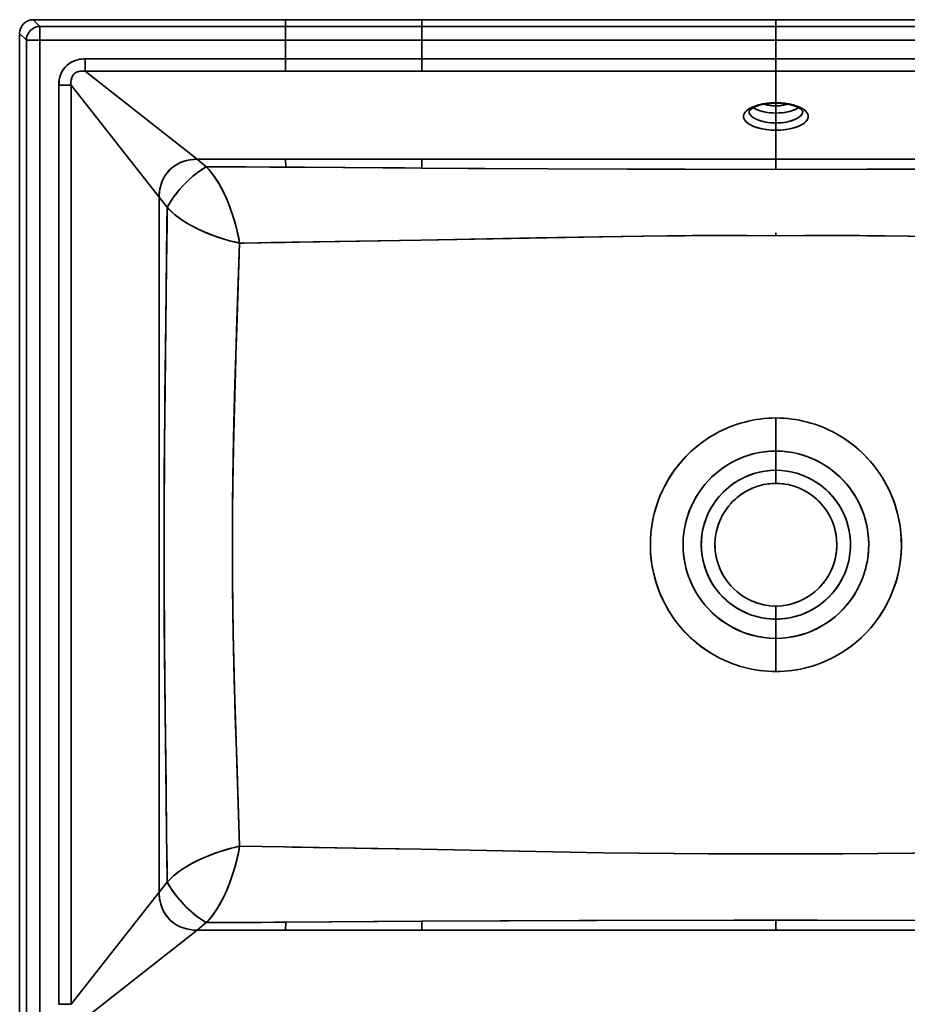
# Model space of a CAD drawing. Extents: x 317 to 1914, y 39 to 1273.
# Tile 2 of 5: x 317 to 643, y 252 to 613. Entities that reach past the tile are written whole.
import ezdxf

# ---------------------------------------------------------------- set-up
doc = ezdxf.new("R2010")
doc.units = 0

msp = doc.modelspace()

# ---------------------------------------------------------------- linework, layer by layer
at = {"color": 7, "lineweight": 35, "ltscale": 0.086727}
for p, q in [((324.4, 610.58), (321.94, 613.03)), ((324.4, 610.58), (321.94, 613.03)), ((316.94, 608.03), (319.4, 605.58)), ((316.94, 608.03), (319.4, 605.58))]:
    msp.add_line(p, q, dxfattribs=at)
at = {"color": 7, "lineweight": 35}
for p, q in [((321.94, 613.03), (414.5, 613.03)), ((414.5, 613.03), (321.94, 613.03)), ((414.5, 610.58), (324.4, 610.58)), ((414.5, 610.58), (324.4, 610.58)), ((414.5, 613.03), (464.5, 613.03)), ((414.5, 613.03), (464.5, 613.03)), ((464.5, 610.58), (414.5, 610.58)), ((464.5, 610.58), (414.5, 610.58)), ((464.5, 613.03), (594.5, 613.03)), ((594.5, 613.03), (464.5, 613.03)), ((594.5, 610.58), (464.5, 610.58)), ((594.5, 610.58), (464.5, 610.58)), ((594.5, 613.03), (724.5, 613.03)), ((724.5, 613.03), (594.5, 613.03)), ((594.5, 610.58), (724.5, 610.58)), ((724.5, 610.58), (594.5, 610.58)), ((316.94, 232.92), (316.94, 608.03)), ((316.94, 608.03), (316.94, 232.92)), ((319.4, 605.58), (319.4, 235.37)), ((319.4, 605.58), (319.4, 235.37)), ((324.4, 235.37), (324.4, 605.58)), ((324.4, 605.58), (414.5, 605.58)), ((324.4, 235.37), (324.4, 605.58)), ((324.4, 605.58), (414.5, 605.58)), ((464.5, 605.58), (414.5, 605.58)), ((414.5, 605.58), (464.5, 605.58)), ((464.5, 605.58), (594.5, 605.58)), ((464.5, 605.58), (594.5, 605.58)), ((594.5, 605.58), (724.5, 605.58)), ((724.5, 605.58), (594.5, 605.58)), ((340.93, 598.67), (414.5, 598.67)), ((414.5, 598.67), (340.93, 598.67)), ((414.5, 598.67), (464.5, 598.67)), ((414.5, 598.67), (464.5, 598.67)), ((464.5, 598.67), (594.5, 598.67)), ((594.5, 598.67), (464.5, 598.67)), ((724.5, 598.67), (594.5, 598.67)), ((594.5, 598.67), (724.5, 598.67)), ((414.5, 594.14), (340.93, 594.14)), ((382.07, 561.84), (340.93, 594.14)), ((340.93, 594.14), (414.5, 594.14)), ((340.93, 594.14), (382.07, 561.84)), ((464.5, 594.14), (414.5, 594.14)), ((414.5, 594.14), (464.5, 594.14)), ((594.5, 594.14), (464.5, 594.14)), ((464.5, 594.14), (594.5, 594.14)), ((594.5, 594.14), (724.5, 594.14)), ((724.5, 594.14), (594.5, 594.14)), ((331.31, 251.91), (331.31, 589.04)), ((331.31, 589.04), (331.31, 251.91)), ((335.84, 251.91), (335.84, 589.04)), ((335.84, 589.04), (368.13, 547.9)), ((335.84, 589.04), (335.84, 251.91)), ((368.13, 547.9), (335.84, 589.04)), ((414.5, 561.84), (382.07, 561.84)), ((382.07, 561.84), (414.5, 561.84)), ((464.5, 561.84), (414.5, 561.84)), ((414.5, 561.84), (464.5, 561.84)), ((594.5, 561.84), (464.5, 561.84)), ((464.5, 561.84), (594.5, 561.84)), ((594.5, 561.84), (724.5, 561.84)), ((724.5, 561.84), (594.5, 561.84)), ((368.13, 293.05), (368.13, 547.9)), ((368.13, 547.9), (368.13, 293.05)), ((368.13, 293.05), (335.84, 251.91)), ((335.84, 251.91), (368.13, 293.05)), ((382.07, 279.11), (340.93, 246.82)), ((340.93, 246.82), (382.07, 279.11)), ((414.5, 279.11), (382.07, 279.11)), ((382.07, 279.11), (414.5, 279.11)), ((464.5, 279.11), (414.5, 279.11)), ((464.5, 279.11), (414.5, 279.11)), ((464.5, 279.11), (594.5, 279.11)), ((594.5, 279.11), (464.5, 279.11)), ((724.5, 279.11), (594.5, 279.11)), ((594.5, 279.11), (724.5, 279.11))]:
    msp.add_line(p, q, dxfattribs=at)
at = {"color": 7, "lineweight": 35, "ltscale": 0.124973}
for p, q in [((324.4, 605.58), (324.4, 610.58)), ((324.4, 610.58), (324.4, 605.58)), ((414.5, 605.58), (414.5, 610.58)), ((414.5, 610.58), (414.5, 605.58)), ((464.5, 610.58), (464.5, 605.58)), ((464.5, 605.58), (464.5, 610.58)), ((594.5, 605.58), (594.5, 610.58)), ((594.5, 610.58), (594.5, 605.58)), ((324.4, 605.58), (319.4, 605.58)), ((319.4, 605.58), (324.4, 605.58))]:
    msp.add_line(p, q, dxfattribs=at)
at = {"color": 7, "lineweight": 35, "ltscale": 0.061325}
for p, q in [((414.5, 613.03), (414.5, 610.58)), ((414.5, 610.58), (414.5, 613.03)), ((464.5, 610.58), (464.5, 613.03)), ((464.5, 613.03), (464.5, 610.58)), ((594.5, 613.03), (594.5, 610.58)), ((594.5, 613.03), (594.5, 610.58))]:
    msp.add_line(p, q, dxfattribs=at)
at = {"color": 7, "lineweight": 35, "ltscale": 0.172751}
for p, q in [((414.5, 605.58), (414.5, 598.67)), ((414.5, 605.58), (414.5, 598.67)), ((464.5, 598.67), (464.5, 605.58)), ((464.5, 598.67), (464.5, 605.58)), ((594.5, 605.58), (594.5, 598.67)), ((594.5, 605.58), (594.5, 598.67))]:
    msp.add_line(p, q, dxfattribs=at)
at = {"color": 7, "lineweight": 35, "ltscale": 0.113412}
for p, q in [((340.93, 594.14), (340.93, 598.67)), ((340.93, 598.67), (340.93, 594.14)), ((414.5, 594.14), (414.5, 598.67)), ((414.5, 598.67), (414.5, 594.14)), ((464.5, 594.14), (464.5, 598.67)), ((464.5, 598.67), (464.5, 594.14)), ((594.5, 598.67), (594.5, 594.14)), ((594.5, 598.67), (594.5, 594.14)), ((335.84, 589.04), (331.31, 589.04)), ((331.31, 589.04), (335.84, 589.04)), ((335.84, 251.91), (331.31, 251.91))]:
    msp.add_line(p, q, dxfattribs=at)
at = {"color": 7, "lineweight": 35, "ltscale": 0.288751}
msp.add_line((594.5, 594.14), (594.5, 582.59), dxfattribs=at)
msp.add_line((594.5, 594.14), (594.5, 582.59), dxfattribs=at)
at = {"color": 7, "lineweight": 35, "ltscale": 0.004636}
msp.add_line((594.5, 582.59), (594.5, 582.4), dxfattribs=at)
at = {"color": 7, "lineweight": 35, "ltscale": 0.004634}
msp.add_line((594.5, 582.59), (594.5, 582.4), dxfattribs=at)
at = {"color": 7, "lineweight": 35, "ltscale": 0.024135}
msp.add_line((594.5, 582.4), (594.5, 581.43), dxfattribs=at)
msp.add_line((594.5, 582.4), (594.5, 581.43), dxfattribs=at)
at = {"color": 7, "lineweight": 35, "ltscale": 0.066393}
msp.add_line((594.5, 581.43), (594.5, 578.78), dxfattribs=at)
msp.add_line((594.5, 581.43), (594.5, 578.78), dxfattribs=at)
at = {"color": 7, "lineweight": 35, "ltscale": 0.090729}
msp.add_line((594.5, 578.78), (594.5, 575.15), dxfattribs=at)
msp.add_line((594.5, 578.78), (594.5, 575.15), dxfattribs=at)
at = {"color": 7, "lineweight": 35, "ltscale": 0.066391}
msp.add_line((594.5, 575.15), (594.5, 572.49), dxfattribs=at)
msp.add_line((594.5, 575.15), (594.5, 572.49), dxfattribs=at)
at = {"color": 7, "lineweight": 35, "ltscale": 0.266243}
msp.add_line((594.5, 572.49), (594.5, 561.84), dxfattribs=at)
msp.add_line((594.5, 572.49), (594.5, 561.84), dxfattribs=at)
at = {"color": 7, "lineweight": 35, "ltscale": 0.106952}
for p, q in [((382.07, 561.84), (385.36, 559.11)), ((385.36, 559.11), (382.07, 561.84))]:
    msp.add_line(p, q, dxfattribs=at)
at = {"color": 7, "lineweight": 35, "ltscale": 0.072772}
for p, q in [((414.64, 558.94), (414.5, 561.84)), ((414.5, 561.84), (414.64, 558.94))]:
    msp.add_line(p, q, dxfattribs=at)
at = {"color": 7, "lineweight": 35, "ltscale": 0.081136}
for p, q in [((464.5, 561.84), (464.5, 558.6)), ((464.5, 558.6), (464.5, 561.84))]:
    msp.add_line(p, q, dxfattribs=at)
at = {"color": 7, "lineweight": 35, "ltscale": 0.092691}
msp.add_line((594.5, 561.84), (594.5, 558.14), dxfattribs=at)
msp.add_line((594.5, 561.84), (594.5, 558.14), dxfattribs=at)
at = {"color": 7, "lineweight": 35, "ltscale": 0.117818}
for p, q in [((368.13, 547.9), (371.1, 544.24)), ((371.1, 544.24), (368.13, 547.9))]:
    msp.add_line(p, q, dxfattribs=at)
at = {"color": 7, "lineweight": 35, "ltscale": 0.026543}
msp.add_line((594.5, 533.81), (594.5, 534.88), dxfattribs=at)
msp.add_line((594.5, 533.81), (594.5, 534.88), dxfattribs=at)
at = {"color": 7, "lineweight": 35, "ltscale": 0.412504}
msp.add_line((397.67, 531.08), (414.17, 531.34), dxfattribs=at)
at = {"color": 7, "lineweight": 35, "ltscale": 0.302872}
msp.add_line((594.5, 454.84), (594.5, 466.96), dxfattribs=at)
msp.add_line((594.5, 454.84), (594.5, 466.96), dxfattribs=at)
at = {"color": 7, "lineweight": 35, "ltscale": 0.176309}
msp.add_line((594.5, 454.84), (594.5, 447.79), dxfattribs=at)
msp.add_line((594.5, 454.84), (594.5, 447.79), dxfattribs=at)
at = {"color": 7, "lineweight": 35, "ltscale": 0.120265}
msp.add_line((594.5, 447.79), (594.5, 442.98), dxfattribs=at)
msp.add_line((594.5, 447.79), (594.5, 442.98), dxfattribs=at)
at = {"color": 7, "lineweight": 35, "ltscale": 0.005135}
msp.add_line((594.5, 397.98), (594.29, 397.98), dxfattribs=at)
at = {"color": 7, "lineweight": 35, "ltscale": 0.120267}
msp.add_line((594.5, 397.98), (594.5, 393.17), dxfattribs=at)
msp.add_line((594.5, 397.98), (594.5, 393.17), dxfattribs=at)
at = {"color": 7, "lineweight": 35, "ltscale": 0.005219}
msp.add_line((594.5, 397.98), (594.71, 397.98), dxfattribs=at)
at = {"color": 7, "lineweight": 35, "ltscale": 0.176311}
msp.add_line((594.5, 393.17), (594.5, 386.12), dxfattribs=at)
msp.add_line((594.5, 393.17), (594.5, 386.12), dxfattribs=at)
at = {"color": 7, "lineweight": 35, "ltscale": 0.30452}
msp.add_line((594.5, 373.93), (594.5, 386.12), dxfattribs=at)
msp.add_line((594.5, 373.93), (594.5, 386.12), dxfattribs=at)
at = {"color": 7, "lineweight": 35, "ltscale": 0.41235}
for p, q in [((414.18, 309.62), (397.68, 309.88)), ((397.68, 309.88), (414.18, 309.62))]:
    msp.add_line(p, q, dxfattribs=at)
at = {"color": 7, "lineweight": 35, "ltscale": 0.117938}
msp.add_line((368.13, 293.05), (371.1, 296.72), dxfattribs=at)
at = {"color": 7, "lineweight": 35, "ltscale": 0.117937}
msp.add_line((371.1, 296.72), (368.13, 293.05), dxfattribs=at)
at = {"color": 7, "lineweight": 35, "ltscale": 0.000358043}
msp.add_line((368.19, 293.12), (368.2, 293.13), dxfattribs=at)
at = {"color": 7, "lineweight": 35, "ltscale": 0.000355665}
msp.add_line((368.2, 293.13), (368.19, 293.12), dxfattribs=at)
at = {"color": 7, "lineweight": 35, "ltscale": 0.107211}
msp.add_line((382.07, 279.11), (385.37, 281.86), dxfattribs=at)
at = {"color": 7, "lineweight": 35, "ltscale": 0.107209}
msp.add_line((385.37, 281.86), (382.07, 279.11), dxfattribs=at)
at = {"color": 7, "lineweight": 35, "ltscale": 0.072839}
for p, q in [((414.64, 282.02), (414.5, 279.11)), ((414.5, 279.11), (414.64, 282.02))]:
    msp.add_line(p, q, dxfattribs=at)
at = {"color": 7, "lineweight": 35, "ltscale": 0.081133}
for p, q in [((464.5, 279.11), (464.5, 282.36)), ((464.5, 282.36), (464.5, 279.11))]:
    msp.add_line(p, q, dxfattribs=at)
at = {"color": 7, "lineweight": 35, "ltscale": 0.092692}
msp.add_line((594.5, 282.82), (594.5, 279.11), dxfattribs=at)
msp.add_line((594.5, 282.82), (594.5, 279.11), dxfattribs=at)
at = {"color": 7, "lineweight": 35}
for points in [[(331.31, 589.04), (331.35, 590.07), (331.48, 591.08), (331.71, 592.08), (332.04, 593.03), (332.47, 593.95), (333, 594.82), (333.59, 595.58), (334.27, 596.27), (335.01, 596.88), (335.82, 597.4), (336.68, 597.83), (337.62, 598.18), (338.6, 598.44), (339.59, 598.6), (340.26, 598.65), (340.93, 598.67)], [(340.93, 598.67), (339.62, 598.6), (338.95, 598.5), (338.29, 598.37), (337.67, 598.19), (337.06, 597.98), (336.17, 597.59), (335.33, 597.1), (334.55, 596.52), (333.97, 595.98), (333.43, 595.39), (332.95, 594.75), (332.63, 594.25), (332.35, 593.72), (331.91, 592.68), (331.59, 591.6), (331.46, 590.97), (331.38, 590.33), (331.31, 589.04)], [(340.93, 594.14), (339.98, 594.2), (339.06, 594.14), (338.61, 594.05), (338.18, 593.92), (337.81, 593.77), (337.46, 593.58), (337.03, 593.26), (336.66, 592.88), (336.35, 592.43), (336.17, 592.09), (336.03, 591.72), (335.91, 591.28), (335.83, 590.83), (335.78, 589.94), (335.84, 589.04)], [(335.84, 589.04), (335.78, 589.99), (335.83, 590.9), (335.92, 591.33), (336.04, 591.75), (336.28, 592.32), (336.62, 592.83), (337.03, 593.26), (337.52, 593.62), (337.87, 593.8), (338.23, 593.94), (338.66, 594.07), (339.11, 594.15), (340.01, 594.2), (340.93, 594.14)], [(594.5, 582.59), (592.84, 582.53), (591.21, 582.37), (589.62, 582.12), (588.12, 581.78), (586.79, 581.36), (585.58, 580.85), (585, 580.55), (584.48, 580.22), (584.05, 579.91), (583.66, 579.58), (583.37, 579.28), (583.13, 578.96), (582.87, 578.53), (582.71, 578.08), (582.64, 577.63), (582.66, 577.2), (582.78, 576.78), (582.97, 576.36), (583.17, 576.05), (583.41, 575.76), (583.75, 575.41), (584.15, 575.09), (584.62, 574.76), (585.15, 574.45), (586.28, 573.92), (587, 573.65), (587.76, 573.41), (589.36, 573.01), (591.03, 572.73), (592.76, 572.56), (594.5, 572.49)], [(594.5, 572.49), (592.61, 572.57), (590.75, 572.77), (588.94, 573.1), (588.06, 573.32), (587.21, 573.57), (586.42, 573.86), (585.68, 574.18), (585.14, 574.46), (584.64, 574.75), (584.04, 575.18), (583.52, 575.64), (583.11, 576.13), (582.82, 576.66), (582.66, 577.21), (582.65, 577.76), (582.78, 578.31), (583.02, 578.8), (583.36, 579.26), (583.8, 579.7), (584.18, 580.01), (584.6, 580.3), (585.14, 580.63), (585.73, 580.92), (586.44, 581.22), (587.18, 581.49), (588.67, 581.92), (589.6, 582.12), (590.55, 582.28), (592.51, 582.51), (594.5, 582.59)], [(594.5, 582.4), (592.78, 582.33), (591.1, 582.16), (589.53, 581.88), (588.11, 581.51), (586.88, 581.06), (586.04, 580.65), (585.41, 580.25), (584.96, 579.86), (584.72, 579.56), (584.64, 579.4), (584.64, 579.35)], [(594.5, 581.43), (593.13, 581.49), (591.81, 581.65), (590.57, 581.9), (590.17, 582.01)], [(590.17, 582.01), (591.55, 581.69), (593, 581.5), (594.5, 581.43)], [(594.5, 582.59), (596.16, 582.53), (597.79, 582.37), (599.38, 582.12), (600.88, 581.78), (602.21, 581.36), (603.42, 580.85), (604, 580.55), (604.52, 580.22), (604.95, 579.91), (605.34, 579.58), (605.63, 579.28), (605.87, 578.96), (606.13, 578.53), (606.29, 578.08), (606.36, 577.63), (606.34, 577.2), (606.22, 576.78), (606.03, 576.36), (605.83, 576.05), (605.59, 575.76), (605.25, 575.41), (604.85, 575.09), (604.38, 574.76), (603.85, 574.45), (602.72, 573.92), (602, 573.65), (601.24, 573.41), (599.64, 573.01), (597.97, 572.73), (596.24, 572.56), (594.5, 572.49)], [(594.5, 572.49), (596.39, 572.57), (598.25, 572.77), (600.06, 573.1), (600.94, 573.32), (601.79, 573.57), (602.58, 573.86), (603.32, 574.18), (603.86, 574.46), (604.36, 574.75), (604.96, 575.18), (605.48, 575.64), (605.89, 576.13), (606.18, 576.66), (606.34, 577.21), (606.35, 577.76), (606.22, 578.31), (605.98, 578.8), (605.64, 579.26), (605.2, 579.7), (604.82, 580.01), (604.4, 580.3), (603.86, 580.63), (603.27, 580.92), (602.56, 581.22), (601.82, 581.49), (600.33, 581.92), (599.4, 582.12), (598.45, 582.28), (596.49, 582.51), (594.5, 582.59)], [(594.5, 582.4), (596.22, 582.33), (597.9, 582.16), (599.47, 581.88), (600.89, 581.51), (602.12, 581.06), (602.96, 580.65), (603.59, 580.25), (604.04, 579.86), (604.28, 579.56), (604.36, 579.4), (604.36, 579.35)], [(598.83, 582.01), (597.45, 581.69), (596, 581.5), (594.5, 581.43)], [(594.5, 581.43), (595.87, 581.49), (597.19, 581.65), (598.43, 581.9), (598.83, 582.01)], [(584.64, 579.35), (584.69, 578.91), (584.86, 578.48), (585.12, 578.06), (585.38, 577.76), (585.69, 577.47), (586.09, 577.17), (586.53, 576.89), (587.54, 576.39), (588.68, 575.98), (589.91, 575.65), (591.39, 575.38), (592.93, 575.21), (594.5, 575.15)], [(594.5, 578.78), (592.8, 578.85), (591.14, 579.04), (589.53, 579.37), (588.76, 579.58), (588.02, 579.83), (587.34, 580.11), (586.71, 580.42), (586.19, 580.73)], [(594.5, 578.78), (596.2, 578.85), (597.86, 579.04), (599.47, 579.37), (600.24, 579.58), (600.98, 579.83), (601.66, 580.11), (602.29, 580.42), (602.81, 580.73)], [(604.36, 579.35), (604.31, 578.91), (604.14, 578.48), (603.88, 578.06), (603.62, 577.76), (603.31, 577.47), (602.91, 577.17), (602.47, 576.89), (601.46, 576.39), (600.32, 575.98), (599.09, 575.65), (597.61, 575.38), (596.07, 575.21), (594.5, 575.15)], [(368.13, 547.9), (368.15, 548.74), (368.21, 549.58), (368.31, 550.37), (368.45, 551.15), (368.7, 552.19), (369.02, 553.21), (369.42, 554.19), (369.95, 555.25), (370.57, 556.25), (371.27, 557.17), (372.06, 558.02), (372.76, 558.66), (373.52, 559.25), (374.32, 559.79), (375.08, 560.22), (375.88, 560.6), (376.99, 561.04), (378.2, 561.39), (379.46, 561.64), (380.75, 561.79), (382.07, 561.84)], [(382.07, 561.84), (381.23, 561.82), (380.39, 561.76), (379.6, 561.66), (378.81, 561.53), (377.75, 561.27), (376.7, 560.93), (375.68, 560.52), (374.64, 559.97), (373.64, 559.34), (372.71, 558.62), (371.85, 557.81), (371.38, 557.29), (370.93, 556.74), (370.14, 555.58), (369.48, 554.34), (368.96, 553.04), (368.57, 551.69), (368.32, 550.44), (368.18, 549.17), (368.13, 547.9)], [(385.36, 559.11), (385.33, 559.09), (384.41, 558.5), (383.41, 557.81), (382.06, 556.82), (380.55, 555.61), (378.75, 554), (377, 552.24), (375.72, 550.83), (374.53, 549.4), (373.81, 548.46), (372.64, 546.8), (371.67, 545.25), (371.1, 544.24)], [(371.1, 544.24), (371.91, 545.65), (372.89, 547.16), (374, 548.71), (375.61, 550.7), (377.21, 552.47), (378.93, 554.16), (380.68, 555.72), (382.4, 557.07), (384.41, 558.49), (385.3, 559.07), (385.36, 559.11)], [(414.64, 558.94), (408.74, 558.98), (399.94, 559.05), (392.56, 559.1), (385.82, 559.1), (385.36, 559.11)], [(385.36, 559.11), (386.4, 558.03), (387.03, 557.3), (387.65, 556.52), (388.32, 555.62), (388.97, 554.67), (389.63, 553.64), (390.92, 551.38), (391.56, 550.15), (392.2, 548.82), (392.82, 547.44), (393.44, 545.96), (394.03, 544.43), (394.62, 542.81), (395.17, 541.15), (396.14, 537.87), (396.98, 534.51), (397.67, 531.08)], [(385.36, 559.11), (386.21, 558.25), (386.89, 557.47), (388.14, 555.87), (389.34, 554.1), (390.01, 553), (390.67, 551.85), (391.34, 550.58), (391.99, 549.26), (393.18, 546.58), (394.09, 544.28), (395.08, 541.43), (395.87, 538.84), (396.47, 536.63), (396.92, 534.78), (397.32, 532.91), (397.67, 531.08)], [(414.64, 558.94), (408.75, 558.98), (399.95, 559.05), (390.39, 559.09), (385.82, 559.1), (385.36, 559.11)], [(464.5, 558.6), (421.47, 558.89), (414.64, 558.94)], [(414.64, 558.94), (458.14, 558.64), (464.5, 558.6)], [(594.5, 558.14), (539.95, 558.27), (481.53, 558.5), (464.5, 558.6)], [(594.5, 558.14), (561.16, 558.21), (510.75, 558.37), (464.5, 558.6)], [(594.5, 558.14), (627.84, 558.21), (678.25, 558.37), (724.5, 558.6)], [(594.5, 558.14), (649.05, 558.27), (707.47, 558.5), (724.5, 558.6)], [(371.1, 544.24), (371.02, 538.34), (370.82, 523.37), (370.55, 501), (370.17, 467.18), (370.01, 447.62), (369.93, 422.87), (369.93, 416.67), (370.02, 391.86), (370.22, 369.16), (370.57, 338.58), (370.86, 314.88), (371.09, 297.69), (371.1, 296.72)], [(371.1, 544.24), (371.01, 537.77), (370.57, 502.43), (370.24, 474.28), (370.04, 451.96), (369.95, 433.74), (369.94, 408.95), (370.08, 384.14), (370.32, 359.4), (370.66, 331.54), (370.88, 313.42), (371.04, 301.78), (371.1, 296.72)], [(397.67, 531.08), (395.83, 531.5), (394.01, 531.97), (391.68, 532.63), (389.4, 533.37), (387.19, 534.17), (385.62, 534.79), (384.09, 535.44), (381.68, 536.58), (380.32, 537.29), (378.04, 538.59), (376.5, 539.58), (375.07, 540.6), (373.81, 541.6), (372.65, 542.62), (371.84, 543.42), (371.1, 544.24)], [(397.67, 531.08), (396.03, 531.45), (394.4, 531.86), (391.14, 532.8), (389.56, 533.32), (386.48, 534.45), (384.98, 535.06), (382.74, 536.06), (381.32, 536.76), (379.6, 537.68), (377.96, 538.64), (376.42, 539.63), (374.99, 540.66), (373.76, 541.63), (372.64, 542.63), (371.63, 543.65), (371.1, 544.24)], [(397.68, 309.88), (396.6, 341.59), (396.09, 357.75), (395.56, 377.96), (395.34, 388.2), (395.22, 395.54), (395.1, 405.67), (395.04, 415.8), (395.04, 422.54), (395.08, 432.51), (395.18, 442.46), (395.4, 455.75), (395.62, 466.13), (396.1, 484.01), (396.57, 498.88), (397.43, 524.13), (397.67, 531.08)], [(397.67, 531.08), (396.61, 500.05), (396.08, 483.32), (395.84, 474.89), (395.47, 459.54), (395.21, 444.87), (395.1, 434.77), (395.04, 424.66), (395.04, 417.78), (395.08, 407.89), (395.19, 398.01), (395.35, 388.01), (395.72, 371.05), (396.13, 356.21), (396.63, 340.58), (397.68, 309.88)], [(414.17, 531.34), (409.25, 531.27), (399.33, 531.11), (397.67, 531.08)], [(464.12, 532.18), (416.79, 531.38), (414.17, 531.34)], [(464.12, 532.18), (419.62, 531.43), (414.17, 531.34)], [(464.12, 532.18), (506.35, 532.98), (529.74, 533.41), (545.51, 533.65), (563.73, 533.83), (572.86, 533.87), (583.68, 533.87), (594.5, 533.81)], [(594.5, 533.81), (583.87, 533.87), (573.24, 533.87), (561.07, 533.81), (546.05, 533.66), (531.04, 533.43), (510.58, 533.07), (464.12, 532.18)], [(594.5, 533.81), (605.13, 533.87), (615.76, 533.87), (627.93, 533.81), (642.95, 533.66), (657.96, 533.43), (678.42, 533.07), (724.88, 532.18)], [(724.88, 532.18), (682.65, 532.98), (659.26, 533.41), (643.49, 533.65), (625.27, 533.83), (616.14, 533.87), (605.32, 533.87), (594.5, 533.81)], [(572.31, 461.17), (570.16, 459.9), (568.08, 458.51), (566.08, 457.01), (564.16, 455.41), (562.33, 453.71), (560.59, 451.91), (558.96, 450.01), (557.43, 448.04), (556, 445.97), (554.69, 443.84), (553.49, 441.63), (552.42, 439.36), (551.46, 437.04), (550.64, 434.67), (549.94, 432.26), (549.37, 429.82), (548.93, 427.34), (548.63, 424.84), (548.46, 422.34), (548.43, 419.82), (548.53, 417.31), (548.77, 414.81), (549.14, 412.32), (549.64, 409.85), (550.28, 407.42), (551.04, 405.03), (551.93, 402.68), (552.95, 400.39), (554.09, 398.15), (555.35, 395.97), (556.72, 393.87), (558.2, 391.84), (559.82, 389.87), (561.54, 388), (563.36, 386.22), (565.27, 384.54), (567.28, 382.97), (569.36, 381.51), (571.53, 380.17)], [(571.53, 380.17), (569.29, 381.56), (567.13, 383.08), (565.06, 384.71), (563.09, 386.47), (561.22, 388.32), (559.46, 390.29), (557.82, 392.35), (556.29, 394.49), (554.87, 396.76), (553.58, 399.11), (552.43, 401.52), (551.41, 404), (550.54, 406.54), (549.93, 408.69), (549.42, 410.86), (549.01, 413.06), (548.71, 415.27), (548.52, 417.5), (548.43, 419.95), (548.47, 422.41), (548.63, 424.87), (548.93, 427.31), (549.35, 429.73), (549.85, 431.91), (550.45, 434.06), (551.15, 436.18), (551.95, 438.26), (552.96, 440.56), (554.1, 442.79), (555.36, 444.96), (556.73, 447.06), (558.21, 449.08), (559.8, 451.02), (561.5, 452.87), (563.29, 454.62), (564.96, 456.11), (566.71, 457.5), (568.52, 458.82), (570.39, 460.04), (572.31, 461.17)], [(617.47, 380.17), (619.71, 381.56), (621.87, 383.08), (623.94, 384.71), (625.91, 386.47), (627.78, 388.32), (629.54, 390.29), (631.18, 392.35), (632.71, 394.49), (634.13, 396.76), (635.42, 399.11), (636.57, 401.52), (637.59, 404), (638.46, 406.54), (639.07, 408.69), (639.58, 410.86), (639.99, 413.06), (640.29, 415.27), (640.48, 417.5), (640.57, 419.95), (640.53, 422.41), (640.37, 424.87), (640.07, 427.31), (639.65, 429.73), (639.15, 431.91), (638.55, 434.06), (637.85, 436.18), (637.05, 438.26), (636.04, 440.56), (634.9, 442.79), (633.64, 444.96), (632.27, 447.06), (630.79, 449.08), (629.2, 451.02), (627.5, 452.87), (625.71, 454.62), (624.04, 456.11), (622.29, 457.5), (620.48, 458.82), (618.61, 460.04), (616.69, 461.17)], [(616.69, 461.17), (618.84, 459.9), (620.92, 458.51), (622.92, 457.01), (624.84, 455.41), (626.67, 453.71), (628.41, 451.91), (630.04, 450.01), (631.57, 448.04), (633, 445.97), (634.31, 443.84), (635.51, 441.63), (636.58, 439.36), (637.54, 437.04), (638.36, 434.67), (639.06, 432.26), (639.63, 429.82), (640.07, 427.34), (640.37, 424.84), (640.54, 422.34), (640.57, 419.82), (640.47, 417.31), (640.23, 414.81), (639.86, 412.32), (639.36, 409.85), (638.72, 407.42), (637.96, 405.03), (637.07, 402.68), (636.05, 400.39), (634.91, 398.15), (633.65, 395.97), (632.28, 393.87), (630.8, 391.84), (629.18, 389.87), (627.46, 388), (625.64, 386.22), (623.73, 384.54), (621.72, 382.97), (619.64, 381.51), (617.47, 380.17)], [(594.5, 386.12), (592.36, 386.19), (590.22, 386.4), (588.11, 386.75), (586.02, 387.23), (583.96, 387.84), (581.95, 388.57), (579.98, 389.44), (578.08, 390.42), (576.23, 391.52), (574.45, 392.74), (572.76, 394.07), (571.15, 395.5), (569.64, 397.04), (568.22, 398.66), (566.91, 400.36), (565.71, 402.15), (564.62, 404.01), (563.65, 405.94), (562.8, 407.92), (562.07, 409.95), (561.48, 412.03), (561.02, 414.13), (560.69, 416.27), (560.49, 418.41), (560.43, 420.57), (560.5, 422.73), (560.71, 424.87), (561.05, 427), (561.53, 429.11), (562.13, 431.18), (562.87, 433.21), (563.73, 435.19), (564.71, 437.11), (565.81, 438.96), (567.02, 440.74), (568.34, 442.45), (569.77, 444.06), (571.29, 445.59), (572.91, 447.01), (574.62, 448.33), (576.39, 449.54), (578.24, 450.63), (580.16, 451.6), (582.13, 452.46), (584.15, 453.18), (586.21, 453.78), (588.31, 454.25), (590.43, 454.58), (592.46, 454.77), (594.5, 454.84)], [(594.5, 386.12), (592.21, 386.2), (589.94, 386.44), (587.69, 386.83), (585.49, 387.37), (583.33, 388.05), (581.38, 388.81), (579.48, 389.68), (577.62, 390.67), (575.83, 391.78), (574.11, 393), (572.61, 394.2), (571.18, 395.48), (569.83, 396.83), (568.55, 398.26), (567.36, 399.76), (566.25, 401.31), (565.14, 403.1), (564.13, 404.95), (563.23, 406.86), (562.46, 408.82), (561.81, 410.83), (561.32, 412.69), (560.94, 414.57), (560.64, 416.63), (560.47, 418.7), (560.43, 420.77), (560.51, 422.85), (560.72, 424.92), (561.05, 426.98), (561.35, 428.38), (561.7, 429.76), (562.12, 431.14), (562.59, 432.49), (563.41, 434.49), (564.35, 436.43), (565.41, 438.32), (566.58, 440.13), (567.52, 441.42), (568.52, 442.66), (569.58, 443.86), (570.91, 445.22), (572.32, 446.51), (573.81, 447.73), (575.37, 448.86), (576.98, 449.9), (578.64, 450.84), (580.35, 451.69), (581.65, 452.26), (582.97, 452.78), (584.31, 453.23), (585.66, 453.64), (587.84, 454.15), (590.04, 454.53), (592.27, 454.76), (594.5, 454.84)], [(594.5, 386.12), (596.64, 386.19), (598.78, 386.4), (600.89, 386.75), (602.98, 387.23), (605.04, 387.84), (607.05, 388.57), (609.02, 389.44), (610.92, 390.42), (612.77, 391.52), (614.55, 392.74), (616.24, 394.07), (617.85, 395.5), (619.36, 397.04), (620.78, 398.66), (622.09, 400.36), (623.29, 402.15), (624.38, 404.01), (625.35, 405.94), (626.2, 407.92), (626.93, 409.95), (627.52, 412.03), (627.98, 414.13), (628.31, 416.27), (628.51, 418.41), (628.57, 420.57), (628.5, 422.73), (628.29, 424.87), (627.95, 427), (627.47, 429.11), (626.87, 431.18), (626.13, 433.21), (625.27, 435.19), (624.29, 437.11), (623.19, 438.96), (621.98, 440.74), (620.66, 442.45), (619.23, 444.06), (617.71, 445.59), (616.09, 447.01), (614.38, 448.33), (612.61, 449.54), (610.76, 450.63), (608.84, 451.6), (606.87, 452.46), (604.85, 453.18), (602.79, 453.78), (600.69, 454.25), (598.57, 454.58), (596.54, 454.77), (594.5, 454.84)], [(594.5, 386.12), (596.79, 386.2), (599.06, 386.44), (601.31, 386.83), (603.51, 387.37), (605.67, 388.05), (607.62, 388.81), (609.52, 389.68), (611.38, 390.67), (613.17, 391.78), (614.89, 393), (616.39, 394.2), (617.82, 395.48), (619.17, 396.83), (620.45, 398.26), (621.64, 399.76), (622.75, 401.31), (623.86, 403.1), (624.87, 404.95), (625.77, 406.86), (626.54, 408.82), (627.19, 410.83), (627.68, 412.69), (628.06, 414.57), (628.36, 416.63), (628.53, 418.7), (628.57, 420.77), (628.49, 422.85), (628.28, 424.92), (627.95, 426.98), (627.65, 428.38), (627.3, 429.76), (626.88, 431.14), (626.41, 432.49), (625.59, 434.49), (624.65, 436.43), (623.59, 438.32), (622.42, 440.13), (621.48, 441.42), (620.48, 442.66), (619.42, 443.86), (618.09, 445.22), (616.68, 446.51), (615.19, 447.73), (613.63, 448.86), (612.02, 449.9), (610.36, 450.84), (608.65, 451.69), (607.35, 452.26), (606.03, 452.78), (604.69, 453.23), (603.34, 453.64), (601.16, 454.15), (598.96, 454.53), (596.73, 454.76), (594.5, 454.84)], [(594.5, 393.17), (592.61, 393.24), (590.73, 393.44), (588.86, 393.78), (587.03, 394.23), (585.22, 394.81), (583.63, 395.45), (582.07, 396.18), (580.57, 397.01), (579.11, 397.92), (577.72, 398.93), (576.4, 400.02), (575.15, 401.19), (573.98, 402.43), (572.88, 403.75), (571.87, 405.13), (570.78, 406.86), (569.82, 408.67), (569, 410.55), (568.32, 412.48), (567.79, 414.46), (567.44, 416.3), (567.22, 418.16), (567.12, 420.03), (567.15, 421.9), (567.32, 423.77), (567.62, 425.66), (568.05, 427.53), (568.61, 429.36), (569.3, 431.15), (570.18, 433), (571.19, 434.78), (572.33, 436.48), (573.6, 438.09), (574.98, 439.6), (576.35, 440.89), (577.81, 442.09), (579.34, 443.18), (580.94, 444.17), (582.61, 445.05), (584.49, 445.87), (586.42, 446.54), (588.4, 447.08), (590.42, 447.47), (592.45, 447.7), (594.5, 447.79)], [(594.5, 447.79), (592.49, 447.71), (590.5, 447.48), (588.53, 447.11), (586.86, 446.68), (585.24, 446.15), (583.64, 445.51), (582.08, 444.78), (580.57, 443.95), (579.11, 443.03), (578.06, 442.28), (577.06, 441.49), (576.09, 440.66), (575.16, 439.78), (573.76, 438.28), (572.48, 436.68), (571.32, 434.99), (570.29, 433.22), (569.4, 431.38), (568.77, 429.8), (568.23, 428.18), (567.8, 426.53), (567.47, 424.86), (567.25, 423.17), (567.13, 421.18), (567.15, 419.2), (567.31, 417.22), (567.64, 415.2), (568.11, 413.21), (568.73, 411.26), (569.5, 409.37), (570.4, 407.54), (571.41, 405.82), (572.55, 404.19), (573.8, 402.64), (574.96, 401.38), (576.2, 400.2), (577.51, 399.1), (578.89, 398.08), (580.33, 397.15), (582.02, 396.21), (583.76, 395.39), (585.56, 394.69), (587.4, 394.13), (589.35, 393.68), (591.33, 393.36), (593.33, 393.2), (594.5, 393.17)], [(594.5, 393.17), (596.39, 393.24), (598.27, 393.44), (600.14, 393.78), (601.97, 394.23), (603.78, 394.81), (605.37, 395.45), (606.93, 396.18), (608.43, 397.01), (609.89, 397.92), (611.28, 398.93), (612.6, 400.02), (613.85, 401.19), (615.02, 402.43), (616.12, 403.75), (617.13, 405.13), (618.22, 406.86), (619.18, 408.67), (620, 410.55), (620.68, 412.48), (621.21, 414.46), (621.56, 416.3), (621.78, 418.16), (621.88, 420.03), (621.85, 421.9), (621.68, 423.77), (621.38, 425.66), (620.95, 427.53), (620.39, 429.36), (619.7, 431.15), (618.82, 433), (617.81, 434.78), (616.67, 436.48), (615.4, 438.09), (614.02, 439.6), (612.65, 440.89), (611.19, 442.09), (609.66, 443.18), (608.06, 444.17), (606.39, 445.05), (604.51, 445.87), (602.58, 446.54), (600.6, 447.08), (598.58, 447.47), (596.55, 447.7), (594.5, 447.79)], [(594.5, 447.79), (596.51, 447.71), (598.5, 447.48), (600.47, 447.11), (602.14, 446.68), (603.76, 446.15), (605.36, 445.51), (606.92, 444.78), (608.43, 443.95), (609.89, 443.03), (610.94, 442.28), (611.94, 441.49), (612.91, 440.66), (613.84, 439.78), (615.24, 438.28), (616.52, 436.68), (617.68, 434.99), (618.71, 433.22), (619.6, 431.38), (620.23, 429.8), (620.77, 428.18), (621.2, 426.53), (621.53, 424.86), (621.75, 423.17), (621.87, 421.18), (621.85, 419.2), (621.69, 417.22), (621.36, 415.2), (620.89, 413.21), (620.27, 411.26), (619.5, 409.37), (618.6, 407.54), (617.59, 405.82), (616.45, 404.19), (615.2, 402.64), (614.04, 401.38), (612.8, 400.2), (611.49, 399.1), (610.11, 398.08), (608.67, 397.15), (606.98, 396.21), (605.24, 395.39), (603.44, 394.69), (601.6, 394.13), (599.65, 393.68), (597.67, 393.36), (595.67, 393.2), (594.5, 393.17)], [(371.1, 296.72), (371.54, 297.21), (372.64, 298.32), (373.4, 299.02), (374.22, 299.7), (375.13, 300.41), (376.1, 301.1), (377.16, 301.82), (378.27, 302.51), (379.47, 303.21), (380.71, 303.88), (382.53, 304.8), (384.72, 305.79), (386.24, 306.42), (388.98, 307.44), (391.82, 308.37), (394.73, 309.18), (397.68, 309.88)], [(397.68, 309.88), (395.84, 309.46), (394.02, 309), (391.69, 308.33), (389.42, 307.59), (387.2, 306.79), (385.64, 306.17), (384.11, 305.52), (382.17, 304.62), (380.1, 303.55), (378.14, 302.42), (376.3, 301.24), (374.92, 300.24), (373.64, 299.22), (372.52, 298.21), (371.54, 297.21), (371.1, 296.72)], [(397.68, 309.88), (397.32, 308), (396.92, 306.14), (396.48, 304.3), (395.99, 302.49), (395.21, 299.88), (394.34, 297.33), (393.42, 294.93), (392.44, 292.65), (391.55, 290.77), (390.62, 289.01), (389.68, 287.4), (388.73, 285.91), (387.81, 284.62), (386.86, 283.44), (386.12, 282.61), (385.37, 281.86)], [(385.37, 281.86), (385.97, 282.46), (386.57, 283.11), (387.23, 283.89), (387.89, 284.73), (389.15, 286.55), (389.81, 287.61), (390.46, 288.72), (391.7, 291.07), (392.85, 293.58), (393.81, 295.92), (394.85, 298.8), (395.4, 300.49), (395.91, 302.22), (396.4, 304.02), (396.85, 305.84), (397.27, 307.73), (397.68, 309.88)], [(464.12, 308.78), (416.81, 309.57), (414.18, 309.62)], [(414.18, 309.62), (446.07, 309.09), (464.12, 308.78)], [(594.5, 307.14), (576.33, 307.08), (570.27, 307.09), (557.25, 307.18), (544.23, 307.33), (531.2, 307.52), (500.21, 308.09), (464.12, 308.78)], [(464.12, 308.78), (506.52, 307.97), (531.19, 307.52), (544.05, 307.33), (556.92, 307.18), (569.78, 307.09), (578.89, 307.08), (594.5, 307.14)], [(594.5, 307.14), (612.67, 307.08), (618.73, 307.09), (631.75, 307.18), (644.77, 307.33), (657.8, 307.52), (688.79, 308.09), (724.88, 308.78)], [(724.88, 308.78), (682.48, 307.97), (657.81, 307.52), (644.95, 307.33), (632.08, 307.18), (619.22, 307.09), (610.11, 307.08), (594.5, 307.14)], [(371.1, 296.72), (371.72, 295.63), (372.46, 294.45), (373.5, 292.94), (374.75, 291.3), (376.33, 289.45), (378.1, 287.6), (379.94, 285.89), (381.72, 284.41), (382.79, 283.6), (383.81, 282.88), (385.34, 281.88), (385.37, 281.86)], [(371.1, 296.72), (371.92, 295.31), (372.96, 293.7), (374.16, 292.06), (375.61, 290.26), (377.2, 288.52), (378.91, 286.82), (380.67, 285.26), (382.39, 283.9), (384.41, 282.48), (385.31, 281.9), (385.37, 281.86)], [(382.07, 279.11), (380.76, 279.16), (379.47, 279.31), (378.21, 279.56), (377, 279.92), (375.88, 280.35), (374.66, 280.97), (373.51, 281.7), (372.46, 282.56), (371.51, 283.51), (370.68, 284.56), (369.95, 285.71), (369.54, 286.49), (369.19, 287.3), (368.72, 288.68), (368.39, 290.1), (368.2, 291.56), (368.13, 293.05)], [(368.13, 293.05), (368.15, 292.21), (368.22, 291.36), (368.31, 290.58), (368.45, 289.79), (368.71, 288.73), (369.04, 287.68), (369.46, 286.66), (370, 285.61), (370.64, 284.62), (371.36, 283.69), (372.17, 282.83), (372.69, 282.35), (373.24, 281.91), (374.4, 281.12), (375.64, 280.46), (376.94, 279.94), (378.29, 279.55), (379.54, 279.3), (380.8, 279.16), (382.07, 279.11)], [(385.37, 281.86), (393.6, 281.87), (399.12, 281.9), (405.7, 281.97), (414.64, 282.02)], [(385.37, 281.86), (394.13, 281.87), (402.79, 281.94), (410.45, 281.99), (414.64, 282.02)], [(414.64, 282.02), (448.35, 282.26), (464.5, 282.36)], [(414.64, 282.02), (446.95, 282.25), (464.5, 282.36)], [(464.5, 282.36), (522.25, 282.63), (579.23, 282.79), (594.5, 282.82)], [(464.5, 282.36), (528.76, 282.65), (579.43, 282.79), (594.5, 282.82)], [(724.5, 282.36), (660.24, 282.65), (609.57, 282.79), (594.5, 282.82)], [(724.5, 282.36), (666.75, 282.63), (609.77, 282.79), (594.5, 282.82)]]:
    msp.add_lwpolyline(points, dxfattribs=at)
for centre, radius, start, end in [((321.94, 608.03), 5, 89.9979, 180.0021), ((321.94, 608.04), 5, 89.9947, 180.0053), ((324.4, 605.58), 5, 90.0344, 179.9656), ((324.4, 605.58), 5, 90.0344, 179.9656), ((594.65, 420.96), 46, 90.1817, 119.0479), ((594.65, 420.96), 46, 90.1809, 119.0481), ((594.35, 420.96), 46, 60.9519, 89.8191), ((594.35, 420.96), 46, 60.9521, 89.8183), ((594.64, 420.48), 22.5, 90.3501, 179.9999), ((594.64, 420.48), 22.5, 90.35, 180), ((594.67, 420.44), 22.55, 113.294, 138.0757), ((594.66, 420.22), 22.75, 90.3922, 97.855), ((594.36, 420.48), 22.5, 0.0001, 89.6499), ((594.36, 420.48), 22.5, 360, 89.65), ((594.34, 420.22), 22.75, 82.1292, 89.6078), ((594.33, 420.44), 22.55, 41.7315, 66.8081), ((594.67, 420.47), 22.54, 157.2129, 172.3213), ((594.33, 420.47), 22.54, 7.0858, 23.0989), ((594.64, 420.48), 22.5, 180, 269.65), ((594.88, 420.49), 22.74, 180.0411, 187.9475), ((594.64, 420.48), 22.5, 180, 269.65), ((594.36, 420.48), 22.5, 270.35, 360), ((594.36, 420.48), 22.5, 270.35, 0), ((594.37, 420.48), 22.49, 312.2675, 0.0051), ((594.68, 420.51), 22.55, 205.6901, 227.5358), ((594.65, 420.52), 22.54, 247.1537, 262.292), ((594.35, 420.52), 22.54, 277.6406, 292.9737), ((594.65, 419.9), 45.97, 239.8013, 269.8123), ((594.65, 419.9), 45.96, 239.8012, 269.8139), ((594.35, 419.9), 45.96, 270.1861, 300.1988), ((594.35, 419.9), 45.97, 270.1877, 300.1987)]:
    msp.add_arc(centre, radius, start, end, dxfattribs=at)
for centre, start_param, end_param in [((594.64, 579.35), 3.141593, 4.698642), ((594.64, 582.98), 3.706401, 4.698642), ((594.36, 582.98), 4.726136, 5.718377), ((594.36, 579.35), 4.726136, 6.283185)]:
    msp.add_ellipse(centre, major_axis=(10, 0), ratio=0.420494, start_param=start_param, end_param=end_param, dxfattribs=at)

doc.saveas('drawing.dxf')
